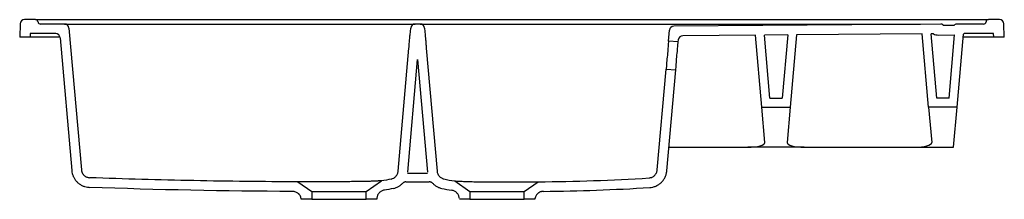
# Model space of a CAD drawing. Header units: millimetres. Extents: x 4988.84 to 4989.96, y 3039.89 to 3040.1.
import ezdxf

# ---------------------------------------------------------------- set-up
doc = ezdxf.new("R2010")
doc.units = ezdxf.units.MM
doc.layers.add('SANINDUSA', color=3, linetype='Continuous')

msp = doc.modelspace()

# ---------------------------------------------------------------- linework, layer by layer
at = {"layer": 'SANINDUSA'}
for p, q in [((4988.8529, 3040.097), (4988.8406, 3040.097)), ((4988.9458, 3040.097), (4989.8458, 3040.097)), ((4989.951, 3040.097), (4989.9386, 3040.097)), ((4988.8356, 3040.0921), (4988.8351, 3040.077)), ((4988.8862, 3040.092), (4988.8589, 3040.092)), ((4988.8862, 3040.092), (4988.9709, 3040.092)), ((4988.8912, 3040.0874), (4988.9053, 3039.9258)), ((4988.9709, 3040.092), (4989.2007, 3040.092)), ((4989.2007, 3040.092), (4989.2854, 3040.092)), ((4989.2797, 3040.0795), (4989.2804, 3040.0874)), ((4989.2912, 3040.092), (4989.2854, 3040.092)), ((4989.2912, 3040.092), (4989.3759, 3040.092)), ((4989.2962, 3040.0874), (4989.2969, 3040.0795)), ((4989.3759, 3040.092), (4989.4957, 3040.092)), ((4989.4957, 3040.092), (4989.5024, 3040.092)), ((4989.5024, 3040.092), (4989.7606, 3040.092)), ((4989.5741, 3040.0725), (4989.5752, 3040.085)), ((4989.8842, 3040.092), (4989.5801, 3040.0895)), ((4989.8877, 3040.0905), (4989.8983, 3040.0906)), ((4989.9327, 3040.092), (4989.9027, 3040.092)), ((4989.9565, 3040.077), (4989.9559, 3040.0921)), ((4988.8471, 3040.077), (4988.8351, 3040.077)), ((4988.8472, 3040.081), (4988.8471, 3040.077)), ((4988.881, 3040.077), (4988.8471, 3040.077)), ((4988.8761, 3040.081), (4988.8472, 3040.081)), ((4988.8811, 3040.0764), (4988.8944, 3039.9248)), ((4989.585, 3040.0715), (4989.5853, 3040.0741)), ((4989.6731, 3040.0793), (4989.5902, 3040.0786)), ((4989.6803, 3039.9973), (4989.6731, 3040.0793)), ((4989.7098, 3040.0796), (4989.6832, 3040.0794)), ((4989.6895, 3040.0073), (4989.6832, 3040.0794)), ((4989.7098, 3040.0796), (4989.7035, 3040.0073)), ((4989.7199, 3040.0797), (4989.7127, 3039.9973)), ((4989.863, 3040.0808), (4989.7199, 3040.0797)), ((4989.8703, 3039.9973), (4989.863, 3040.0808)), ((4989.8795, 3040.0073), (4989.873, 3040.0809)), ((4989.8757, 3040.0809), (4989.873, 3040.0809)), ((4989.8816, 3040.0794), (4989.8998, 3040.0796)), ((4989.8935, 3040.0073), (4989.8998, 3040.0796)), ((4989.9027, 3039.9973), (4989.9099, 3040.0805)), ((4989.9445, 3040.077), (4989.9096, 3040.077)), ((4989.9443, 3040.081), (4989.9109, 3040.081)), ((4989.9445, 3040.077), (4989.9443, 3040.081)), ((4989.9565, 3040.077), (4989.9445, 3040.077)), ((4989.2661, 3039.924), (4989.2784, 3040.0645)), ((4989.2982, 3040.0645), (4989.3105, 3039.9241)), ((4989.585, 3040.0715), (4989.5741, 3040.0725)), ((4989.277, 3039.9231), (4989.2883, 3040.0515)), ((4989.2883, 3040.0515), (4989.2995, 3039.9231)), ((4989.5612, 3039.9255), (4989.5713, 3040.0406)), ((4989.5713, 3040.0406), (4989.5822, 3040.0396)), ((4989.5722, 3039.9246), (4989.5822, 3040.0396)), ((4989.6895, 3040.0073), (4989.7035, 3040.0073)), ((4989.8935, 3040.0073), (4989.8795, 3040.0073)), ((4989.6803, 3039.9973), (4989.7127, 3039.9973)), ((4989.6838, 3039.957), (4989.6803, 3039.9973)), ((4989.7127, 3039.9973), (4989.7091, 3039.957)), ((4989.8703, 3039.9973), (4989.8738, 3039.957)), ((4989.9027, 3039.9973), (4989.8703, 3039.9973)), ((4989.8986, 3039.9515), (4989.9027, 3039.9973)), ((4989.5745, 3039.9515), (4989.6644, 3039.9515)), ((4989.7286, 3039.9515), (4989.6644, 3039.9515)), ((4989.7286, 3039.9515), (4989.8544, 3039.9515)), ((4989.8544, 3039.9515), (4989.8986, 3039.9515)), ((4989.2769, 3039.922), (4989.2996, 3039.922)), ((4989.152, 3039.912), (4989.1678, 3039.901)), ((4989.2298, 3039.901), (4989.2472, 3039.9131)), ((4989.275, 3039.912), (4989.3016, 3039.912)), ((4989.3305, 3039.9131), (4989.3478, 3039.901)), ((4989.4098, 3039.901), (4989.4256, 3039.912)), ((4989.1678, 3039.901), (4989.2298, 3039.901)), ((4989.1678, 3039.901), (4989.1678, 3039.892)), ((4989.2298, 3039.892), (4989.2298, 3039.901)), ((4989.3478, 3039.901), (4989.4098, 3039.901)), ((4989.3478, 3039.901), (4989.3478, 3039.892)), ((4989.4098, 3039.892), (4989.4098, 3039.901)), ((4989.1678, 3039.892), (4989.1558, 3039.892)), ((4989.1678, 3039.892), (4989.2298, 3039.892)), ((4989.2418, 3039.892), (4989.2298, 3039.892)), ((4989.2419, 3039.8935), (4989.2418, 3039.892)), ((4989.3478, 3039.892), (4989.3358, 3039.892)), ((4989.3478, 3039.892), (4989.4098, 3039.892)), ((4989.4218, 3039.892), (4989.4098, 3039.892))]:
    msp.add_line(p, q, dxfattribs=at)
at = {"layer": 'SANINDUSA', "flags": 128}
for points in [[(4989.2784, 3040.0645), (4989.2784, 3040.0646), (4989.2784, 3040.065), (4989.2785, 3040.0656), (4989.2785, 3040.0664), (4989.2786, 3040.0674), (4989.2787, 3040.0686), (4989.2788, 3040.0699), (4989.279, 3040.0713), (4989.2791, 3040.0727), (4989.2792, 3040.074), (4989.2793, 3040.0753), (4989.2794, 3040.0765), (4989.2795, 3040.0775), (4989.2796, 3040.0783), (4989.2796, 3040.079), (4989.2797, 3040.0793), (4989.2797, 3040.0795)], [(4989.2969, 3040.0795), (4989.2969, 3040.0793), (4989.2969, 3040.079), (4989.297, 3040.0783), (4989.297, 3040.0775), (4989.2971, 3040.0765), (4989.2972, 3040.0753), (4989.2973, 3040.074), (4989.2975, 3040.0727), (4989.2976, 3040.0713), (4989.2977, 3040.0699), (4989.2978, 3040.0686), (4989.2979, 3040.0674), (4989.298, 3040.0664), (4989.2981, 3040.0656), (4989.2981, 3040.065), (4989.2982, 3040.0646), (4989.2982, 3040.0645)], [(4989.5741, 3040.0725), (4989.5737, 3040.0687), (4989.5737, 3040.0681), (4989.5736, 3040.0672), (4989.5735, 3040.066), (4989.5734, 3040.0645), (4989.5732, 3040.0628), (4989.5731, 3040.0608), (4989.5729, 3040.0587), (4989.5727, 3040.0565), (4989.5725, 3040.0543), (4989.5723, 3040.0521), (4989.5721, 3040.05), (4989.5719, 3040.048), (4989.5718, 3040.0463), (4989.5717, 3040.0448), (4989.5713, 3040.0406)], [(4989.5822, 3040.0396), (4989.5826, 3040.0436), (4989.5827, 3040.0448), (4989.5828, 3040.0463), (4989.583, 3040.0481), (4989.5832, 3040.05), (4989.5833, 3040.0521), (4989.5835, 3040.0543), (4989.5837, 3040.0565), (4989.5839, 3040.0587), (4989.5841, 3040.0608), (4989.5843, 3040.0628), (4989.5844, 3040.0645), (4989.5846, 3040.0661), (4989.5847, 3040.0673), (4989.585, 3040.0715), (4989.585, 3040.0715), (4989.585, 3040.0715)]]:
    msp.add_lwpolyline(points, dxfattribs=at)
at = {"layer": 'SANINDUSA'}
for centre, radius, start, end in [((4988.8406, 3040.092), 0.005, 90, 178), ((4988.8529, 3040.094), 0.003, 9.5941, 90), ((4989.9386, 3040.094), 0.003, 90, 170.4059), ((4989.951, 3040.092), 0.005, 2, 90), ((4988.8589, 3040.095), 0.003, 189.5941, 270), ((4988.8862, 3040.087), 0.005, 5, 90), ((4989.2854, 3040.087), 0.005, 90, 175), ((4989.2912, 3040.087), 0.005, 5, 90), ((4989.5801, 3040.0845), 0.005, 90.4535, 175), ((4989.8842, 3040.089), 0.003, 44.9993, 90.4535), ((4989.8877, 3040.0925), 0.002, 224.9993, 270.5683), ((4989.8983, 3040.0936), 0.003, 270.5683, 304.0629), ((4989.9027, 3040.087), 0.005, 90, 124.0629), ((4989.9327, 3040.095), 0.003, 270, 350.4059), ((4988.8761, 3040.076), 0.005, 5, 90), ((4989.5902, 3040.0736), 0.005, 90.4535, 175), ((4989.8814, 3040.0914), 0.012, 241.4474, 270.5683), ((4989.9054, 3040.0917), 0.012, 292.1131, 296.934)]:
    msp.add_arc(centre, radius, start, end, dxfattribs=at)
for centre, major_axis, start_param, end_param in [((4989.6637, 3039.957), (0.0201, -0.0002), 4.746846, 6.310046), ((4989.7292, 3039.957), (0.0201, 0.0002), 3.114732, 4.677932), ((4989.8537, 3039.957), (0.0201, -0.0002), 4.746846, 6.310046)]:
    msp.add_ellipse(centre, major_axis=major_axis, ratio=0.276673, start_param=start_param, end_param=end_param, dxfattribs=at)
for points, knots in [([(4988.8529, 3040.097), (4988.8529, 3040.097), (4988.8531, 3040.097), (4988.8537, 3040.097), (4988.8541, 3040.097), (4988.8553, 3040.097), (4988.856, 3040.097), (4988.8574, 3040.097), (4988.8579, 3040.097), (4988.8589, 3040.097), (4988.8594, 3040.097), (4988.8612, 3040.097), (4988.8625, 3040.097), (4988.8653, 3040.097), (4988.8669, 3040.097), (4988.8694, 3040.097), (4988.8703, 3040.097), (4988.8721, 3040.097), (4988.873, 3040.097), (4988.8759, 3040.097), (4988.878, 3040.097), (4988.8813, 3040.097), (4988.8824, 3040.097), (4988.8846, 3040.097), (4988.8858, 3040.097), (4988.8893, 3040.097), (4988.8918, 3040.097), (4988.8968, 3040.097), (4988.8994, 3040.097), (4988.9048, 3040.097), (4988.9075, 3040.097), (4988.9117, 3040.097), (4988.9132, 3040.097), (4988.916, 3040.097), (4988.9175, 3040.097), (4988.9218, 3040.097), (4988.9248, 3040.097), (4988.9307, 3040.097), (4988.9337, 3040.097), (4988.9397, 3040.097), (4988.9427, 3040.097), (4988.9458, 3040.097)], [0, 0, 0, 0, 0.0625, 0.0625, 0.125, 0.125, 0.1875, 0.1875, 0.21875, 0.21875, 0.25, 0.25, 0.3125, 0.3125, 0.375, 0.375, 0.40625, 0.40625, 0.4375, 0.4375, 0.5, 0.5, 0.53125, 0.53125, 0.5625, 0.5625, 0.625, 0.625, 0.6875, 0.6875, 0.75, 0.75, 0.78125, 0.78125, 0.8125, 0.8125, 0.875, 0.875, 0.9375, 0.9375, 1, 1, 1, 1]), ([(4989.8458, 3040.097), (4989.8488, 3040.097), (4989.8519, 3040.097), (4989.8579, 3040.097), (4989.8609, 3040.097), (4989.8668, 3040.097), (4989.8698, 3040.097), (4989.8742, 3040.097), (4989.8756, 3040.097), (4989.8785, 3040.097), (4989.8799, 3040.097), (4989.8841, 3040.097), (4989.8869, 3040.097), (4989.8922, 3040.097), (4989.8948, 3040.097), (4989.8986, 3040.097), (4989.8998, 3040.097), (4989.9023, 3040.097), (4989.9035, 3040.097), (4989.907, 3040.097), (4989.9093, 3040.097), (4989.9126, 3040.097), (4989.9136, 3040.097), (4989.9157, 3040.097), (4989.9167, 3040.097), (4989.9196, 3040.097), (4989.9214, 3040.097), (4989.9247, 3040.097), (4989.9263, 3040.097), (4989.9291, 3040.097), (4989.9304, 3040.097), (4989.9322, 3040.097), (4989.9327, 3040.097), (4989.9337, 3040.097), (4989.9342, 3040.097), (4989.9355, 3040.097), (4989.9363, 3040.097), (4989.9374, 3040.097), (4989.9379, 3040.097), (4989.9385, 3040.097), (4989.9386, 3040.097), (4989.9386, 3040.097)], [0, 0, 0, 0, 0.0625, 0.0625, 0.125, 0.125, 0.1875, 0.1875, 0.21875, 0.21875, 0.25, 0.25, 0.3125, 0.3125, 0.375, 0.375, 0.40625, 0.40625, 0.4375, 0.4375, 0.5, 0.5, 0.53125, 0.53125, 0.5625, 0.5625, 0.625, 0.625, 0.6875, 0.6875, 0.75, 0.75, 0.78125, 0.78125, 0.8125, 0.8125, 0.875, 0.875, 0.9375, 0.9375, 1, 1, 1, 1]), ([(4989.7606, 3040.092), (4989.7659, 3040.092), (4989.7713, 3040.092), (4989.7766, 3040.092), (4989.7979, 3040.092), (4989.8193, 3040.092), (4989.8406, 3040.092), (4989.8421, 3040.092), (4989.8435, 3040.092), (4989.845, 3040.092), (4989.8503, 3040.092), (4989.8556, 3040.092), (4989.861, 3040.092)], [0, 0, 0, 0, 0.016, 0.016, 0.016, 0.08, 0.08, 0.08, 0.0843745, 0.0843745, 0.0843745, 0.1003745, 0.1003745, 0.1003745, 0.1003745]), ([(4988.8944, 3039.9248), (4988.8945, 3039.9236), (4988.8948, 3039.9213), (4988.8961, 3039.9179), (4988.8978, 3039.9148), (4988.9, 3039.9121), (4988.9027, 3039.9097), (4988.9057, 3039.9078), (4988.909, 3039.9065), (4988.912, 3039.9058), (4988.9138, 3039.9057), (4988.9145, 3039.9056)], [0, 0, 0, 0, 0.116601, 0.233202, 0.349803, 0.466404, 0.583005, 0.699607, 0.816208, 0.932809, 1, 1, 1, 1]), ([(4988.9053, 3039.9258), (4988.9054, 3039.9252), (4988.9055, 3039.9246), (4988.9057, 3039.9237), (4988.9058, 3039.9234), (4988.906, 3039.9228), (4988.9061, 3039.9226), (4988.9065, 3039.9217), (4988.9068, 3039.9212), (4988.9074, 3039.9205), (4988.9076, 3039.9203), (4988.908, 3039.9198), (4988.9082, 3039.9196), (4988.9088, 3039.919), (4988.9093, 3039.9186), (4988.9101, 3039.9181), (4988.9103, 3039.9179), (4988.9108, 3039.9177), (4988.9111, 3039.9175), (4988.912, 3039.9172), (4988.9125, 3039.917), (4988.9137, 3039.9167), (4988.9143, 3039.9167), (4988.9149, 3039.9166)], [0, 0, 0, 0, 0.125, 0.125, 0.1875, 0.1875, 0.25, 0.25, 0.375, 0.375, 0.4375, 0.4375, 0.5, 0.5, 0.625, 0.625, 0.6875, 0.6875, 0.75, 0.75, 0.875, 0.875, 1, 1, 1, 1]), ([(4989.152, 3039.912), (4989.1125, 3039.9121), (4989.073, 3039.9125), (4988.9939, 3039.9141), (4988.9544, 3039.9152), (4988.9149, 3039.9166)], [0, 0, 0, 0, 0.5, 0.5, 1, 1, 1, 1]), ([(4989.2583, 3039.9151), (4989.2594, 3039.9154), (4989.2603, 3039.9158), (4989.2615, 3039.9164), (4989.2617, 3039.9166), (4989.2621, 3039.9169), (4989.2623, 3039.917), (4989.2629, 3039.9176), (4989.2633, 3039.9179), (4989.2638, 3039.9185), (4989.264, 3039.9187), (4989.2643, 3039.9191), (4989.2645, 3039.9194), (4989.2649, 3039.92), (4989.2651, 3039.9205), (4989.2655, 3039.9215), (4989.2657, 3039.922), (4989.266, 3039.923), (4989.266, 3039.9235), (4989.2661, 3039.924)], [0, 0, 0, 0, 0.25, 0.25, 0.3125, 0.3125, 0.375, 0.375, 0.5, 0.5, 0.5625, 0.5625, 0.625, 0.625, 0.75, 0.75, 0.875, 0.875, 1, 1, 1, 1]), ([(4989.3105, 3039.9241), (4989.3106, 3039.923), (4989.3108, 3039.922), (4989.3113, 3039.9208), (4989.3115, 3039.9205), (4989.3117, 3039.9201), (4989.3118, 3039.9198), (4989.3122, 3039.9192), (4989.3126, 3039.9188), (4989.3131, 3039.9182), (4989.3133, 3039.918), (4989.3136, 3039.9176), (4989.3138, 3039.9174), (4989.3145, 3039.9169), (4989.3149, 3039.9166), (4989.3158, 3039.9161), (4989.3163, 3039.9158), (4989.3173, 3039.9154), (4989.3178, 3039.9153), (4989.3183, 3039.9152)], [0, 0, 0, 0, 0.25, 0.25, 0.3125, 0.3125, 0.375, 0.375, 0.5, 0.5, 0.5625, 0.5625, 0.625, 0.625, 0.75, 0.75, 0.875, 0.875, 1, 1, 1, 1]), ([(4989.4256, 3039.912), (4989.4466, 3039.9122), (4989.4677, 3039.9126), (4989.5098, 3039.9141), (4989.5309, 3039.9151), (4989.5519, 3039.9164)], [0, 0, 0, 0, 0.5, 0.5, 1, 1, 1, 1]), ([(4989.5519, 3039.9164), (4989.5525, 3039.9165), (4989.5531, 3039.9165), (4989.5539, 3039.9168), (4989.5542, 3039.9168), (4989.5548, 3039.917), (4989.555, 3039.9171), (4989.5559, 3039.9175), (4989.5564, 3039.9178), (4989.5571, 3039.9183), (4989.5573, 3039.9185), (4989.5578, 3039.9188), (4989.558, 3039.919), (4989.5587, 3039.9197), (4989.559, 3039.9201), (4989.5596, 3039.9208), (4989.5597, 3039.9211), (4989.56, 3039.9216), (4989.5602, 3039.9218), (4989.5605, 3039.9226), (4989.5607, 3039.9232), (4989.5611, 3039.9243), (4989.5612, 3039.9249), (4989.5612, 3039.9255)], [0, 0, 0, 0, 0.125, 0.125, 0.1875, 0.1875, 0.25, 0.25, 0.375, 0.375, 0.4375, 0.4375, 0.5, 0.5, 0.625, 0.625, 0.6875, 0.6875, 0.75, 0.75, 0.875, 0.875, 1, 1, 1, 1]), ([(4989.5526, 3039.9054), (4989.5538, 3039.9055), (4989.555, 3039.9057), (4989.5568, 3039.9061), (4989.5574, 3039.9063), (4989.5586, 3039.9067), (4989.5592, 3039.9069), (4989.5609, 3039.9077), (4989.562, 3039.9083), (4989.5635, 3039.9094), (4989.564, 3039.9097), (4989.565, 3039.9105), (4989.5655, 3039.9109), (4989.5668, 3039.9122), (4989.5676, 3039.9132), (4989.5687, 3039.9147), (4989.569, 3039.9152), (4989.5697, 3039.9163), (4989.57, 3039.9168), (4989.5708, 3039.9185), (4989.5712, 3039.9197), (4989.5717, 3039.9215), (4989.5718, 3039.9221), (4989.572, 3039.9233), (4989.5721, 3039.9239), (4989.5722, 3039.9246)], [0, 0, 0, 0, 0.125, 0.125, 0.1875, 0.1875, 0.25, 0.25, 0.375, 0.375, 0.4375, 0.4375, 0.5, 0.5, 0.625, 0.625, 0.6875, 0.6875, 0.75, 0.75, 0.875, 0.875, 0.9375, 0.9375, 1, 1, 1, 1]), ([(4989.2472, 3039.9131), (4989.2472, 3039.9131), (4989.2471, 3039.9131), (4989.2468, 3039.9131), (4989.2467, 3039.9131), (4989.2465, 3039.9131), (4989.2463, 3039.9131), (4989.2455, 3039.913), (4989.2445, 3039.9129), (4989.243, 3039.9129), (4989.2427, 3039.9128), (4989.242, 3039.9128), (4989.2416, 3039.9128), (4989.2405, 3039.9127), (4989.2396, 3039.9127), (4989.2379, 3039.9126), (4989.2369, 3039.9126), (4989.2355, 3039.9126), (4989.2349, 3039.9125), (4989.2339, 3039.9125), (4989.2333, 3039.9125), (4989.2306, 3039.9124), (4989.2282, 3039.9124), (4989.2243, 3039.9123), (4989.223, 3039.9123), (4989.221, 3039.9123), (4989.2203, 3039.9123), (4989.2189, 3039.9122), (4989.2182, 3039.9122), (4989.2146, 3039.9122), (4989.2117, 3039.9121), (4989.2079, 3039.9121), (4989.2071, 3039.9121), (4989.2056, 3039.9121), (4989.2048, 3039.9121), (4989.2025, 3039.912), (4989.201, 3039.912), (4989.1963, 3039.912), (4989.1933, 3039.912), (4989.1895, 3039.9119), (4989.1887, 3039.9119), (4989.1872, 3039.9119), (4989.1865, 3039.9119), (4989.1843, 3039.9119), (4989.1814, 3039.9119), (4989.1786, 3039.9119), (4989.1765, 3039.9119), (4989.1759, 3039.9119), (4989.1745, 3039.9119), (4989.1739, 3039.9119), (4989.1706, 3039.9119), (4989.1682, 3039.9119), (4989.1649, 3039.9119), (4989.1639, 3039.9119), (4989.1624, 3039.9119), (4989.1619, 3039.9119), (4989.161, 3039.9119), (4989.1605, 3039.9119), (4989.1584, 3039.912), (4989.1569, 3039.912), (4989.1554, 3039.912), (4989.1551, 3039.912), (4989.1546, 3039.912), (4989.1543, 3039.912), (4989.1536, 3039.912), (4989.1533, 3039.912), (4989.1524, 3039.912), (4989.152, 3039.912), (4989.152, 3039.912)], [0, 0, 0, 0, 0.03125, 0.03125, 0.046875, 0.046875, 0.0625, 0.0625, 0.125, 0.125, 0.140625, 0.140625, 0.15625, 0.15625, 0.1875, 0.1875, 0.21875, 0.21875, 0.234375, 0.234375, 0.25, 0.25, 0.3125, 0.3125, 0.34375, 0.34375, 0.359375, 0.359375, 0.375, 0.375, 0.4375, 0.4375, 0.453125, 0.453125, 0.46875, 0.46875, 0.5, 0.5, 0.5625, 0.5625, 0.578125, 0.578125, 0.59375, 0.59375, 0.625, 0.65625, 0.65625, 0.671875, 0.671875, 0.6875, 0.6875, 0.75, 0.75, 0.78125, 0.78125, 0.796875, 0.796875, 0.8125, 0.8125, 0.875, 0.875, 0.890625, 0.890625, 0.90625, 0.90625, 0.9375, 0.9375, 1, 1, 1, 1]), ([(4989.2607, 3039.9044), (4989.2618, 3039.9046), (4989.2627, 3039.9049), (4989.2647, 3039.9057), (4989.2656, 3039.9061), (4989.2669, 3039.9069), (4989.2674, 3039.9072), (4989.2682, 3039.9077), (4989.2686, 3039.908), (4989.2699, 3039.909), (4989.2706, 3039.9097), (4989.2713, 3039.9104)], [0, 0, 0, 0, 0.25, 0.25, 0.5, 0.5, 0.625, 0.625, 0.75, 0.75, 1, 1, 1, 1]), ([(4989.275, 3039.912), (4989.2746, 3039.912), (4989.2743, 3039.9119), (4989.2736, 3039.9118), (4989.2733, 3039.9117), (4989.2727, 3039.9114), (4989.2724, 3039.9113), (4989.2718, 3039.9109), (4989.2716, 3039.9107), (4989.2713, 3039.9104)], [0, 0, 0, 0, 0.25, 0.25, 0.5, 0.5, 0.75, 0.75, 1, 1, 1, 1]), ([(4989.3053, 3039.9104), (4989.305, 3039.9107), (4989.3048, 3039.9109), (4989.3042, 3039.9113), (4989.3039, 3039.9114), (4989.3033, 3039.9117), (4989.303, 3039.9118), (4989.3023, 3039.9119), (4989.302, 3039.912), (4989.3016, 3039.912)], [0, 0, 0, 0, 0.25, 0.25, 0.5, 0.5, 0.75, 0.75, 1, 1, 1, 1]), ([(4989.3053, 3039.9104), (4989.306, 3039.9097), (4989.3067, 3039.909), (4989.3084, 3039.9077), (4989.3092, 3039.9072), (4989.3106, 3039.9064), (4989.311, 3039.9062), (4989.312, 3039.9057), (4989.3125, 3039.9055), (4989.3139, 3039.905), (4989.3149, 3039.9047), (4989.3159, 3039.9044)], [0, 0, 0, 0, 0.25, 0.25, 0.5, 0.5, 0.625, 0.625, 0.75, 0.75, 1, 1, 1, 1]), ([(4989.3305, 3039.9131), (4989.3305, 3039.9131), (4989.3306, 3039.9131), (4989.3308, 3039.913), (4989.331, 3039.913), (4989.3312, 3039.913), (4989.3314, 3039.913), (4989.3322, 3039.9129), (4989.3332, 3039.9128), (4989.3351, 3039.9127), (4989.3358, 3039.9127), (4989.3373, 3039.9126), (4989.3381, 3039.9126), (4989.3399, 3039.9125), (4989.3408, 3039.9125), (4989.3423, 3039.9124), (4989.3428, 3039.9124), (4989.3439, 3039.9124), (4989.3445, 3039.9123), (4989.3472, 3039.9123), (4989.3496, 3039.9122), (4989.3535, 3039.9121), (4989.3548, 3039.9121), (4989.3569, 3039.9121), (4989.3575, 3039.9121), (4989.359, 3039.9121), (4989.3597, 3039.9121), (4989.3632, 3039.9121), (4989.3662, 3039.912), (4989.3707, 3039.912), (4989.3722, 3039.912), (4989.3753, 3039.912), (4989.3768, 3039.912), (4989.3814, 3039.912), (4989.3845, 3039.912), (4989.3883, 3039.912), (4989.389, 3039.912), (4989.3906, 3039.912), (4989.3913, 3039.912), (4989.3935, 3039.912), (4989.395, 3039.912), (4989.3992, 3039.912), (4989.402, 3039.9121), (4989.4072, 3039.9121), (4989.4096, 3039.9121), (4989.4128, 3039.9121), (4989.4139, 3039.9121), (4989.4153, 3039.9121), (4989.4158, 3039.9121), (4989.4167, 3039.912), (4989.4172, 3039.912), (4989.4193, 3039.912), (4989.4208, 3039.912), (4989.4223, 3039.912), (4989.4225, 3039.912), (4989.4231, 3039.912), (4989.4233, 3039.912), (4989.424, 3039.912), (4989.4244, 3039.912), (4989.4253, 3039.912), (4989.4256, 3039.912), (4989.4256, 3039.912)], [0, 0, 0, 0, 0.03125, 0.03125, 0.046875, 0.046875, 0.0625, 0.0625, 0.125, 0.125, 0.15625, 0.15625, 0.1875, 0.1875, 0.21875, 0.21875, 0.234375, 0.234375, 0.25, 0.25, 0.3125, 0.3125, 0.34375, 0.34375, 0.359375, 0.359375, 0.375, 0.375, 0.4375, 0.4375, 0.46875, 0.46875, 0.5, 0.5, 0.5625, 0.5625, 0.578125, 0.578125, 0.59375, 0.59375, 0.625, 0.625, 0.6875, 0.6875, 0.75, 0.75, 0.78125, 0.78125, 0.796875, 0.796875, 0.8125, 0.8125, 0.875, 0.875, 0.890625, 0.890625, 0.90625, 0.90625, 0.9375, 0.9375, 1, 1, 1, 1]), ([(4989.4316, 3039.9011), (4989.4518, 3039.9013), (4989.472, 3039.9017), (4989.5123, 3039.9032), (4989.5324, 3039.9042), (4989.5526, 3039.9054)], [0, 0, 0, 0, 0.5, 0.5, 1, 1, 1, 1]), ([(4989.1558, 3039.892), (4989.1557, 3039.8926), (4989.1556, 3039.8932), (4989.1554, 3039.8941), (4989.1553, 3039.8944), (4989.155, 3039.8949), (4989.1549, 3039.8952), (4989.1545, 3039.896), (4989.1542, 3039.8966), (4989.1536, 3039.8973), (4989.1534, 3039.8975), (4989.153, 3039.898), (4989.1528, 3039.8982), (4989.1521, 3039.8988), (4989.1516, 3039.8992), (4989.1506, 3039.8998), (4989.15, 3039.9001), (4989.1489, 3039.9005), (4989.1483, 3039.9007), (4989.1474, 3039.9009), (4989.1471, 3039.9009), (4989.1465, 3039.901), (4989.1462, 3039.901), (4989.1459, 3039.901)], [0, 0, 0, 0, 0.125, 0.125, 0.1875, 0.1875, 0.25, 0.25, 0.375, 0.375, 0.4375, 0.4375, 0.5, 0.5, 0.625, 0.625, 0.75, 0.75, 0.875, 0.875, 0.9375, 0.9375, 1, 1, 1, 1]), ([(4989.2504, 3039.9025), (4989.2493, 3039.9023), (4989.2482, 3039.902), (4989.2467, 3039.9012), (4989.2463, 3039.9009), (4989.2454, 3039.9002), (4989.245, 3039.8999), (4989.2442, 3039.899), (4989.2439, 3039.8986), (4989.2432, 3039.8977), (4989.243, 3039.8972), (4989.2425, 3039.8962), (4989.2423, 3039.8956), (4989.2421, 3039.8946), (4989.242, 3039.894), (4989.2419, 3039.8935)], [0, 0, 0, 0, 0.25, 0.25, 0.375, 0.375, 0.5, 0.5, 0.625, 0.625, 0.75, 0.75, 0.875, 0.875, 1, 1, 1, 1]), ([(4989.3357, 3039.8934), (4989.3356, 3039.894), (4989.3354, 3039.8951), (4989.335, 3039.8961), (4989.3343, 3039.8977), (4989.3337, 3039.8986), (4989.3326, 3039.8998), (4989.3321, 3039.9002), (4989.3313, 3039.9009), (4989.3308, 3039.9011), (4989.3298, 3039.9017), (4989.3293, 3039.9019), (4989.3282, 3039.9022), (4989.3277, 3039.9023), (4989.3271, 3039.9024)], [0, 0, 0, 0, 0.125, 0.25, 0.25, 0.5, 0.5, 0.625, 0.625, 0.75, 0.75, 0.875, 0.875, 1, 1, 1, 1]), ([(4989.4316, 3039.9011), (4989.431, 3039.9011), (4989.4304, 3039.901), (4989.4295, 3039.9008), (4989.4292, 3039.9008), (4989.4286, 3039.9006), (4989.4283, 3039.9005), (4989.4275, 3039.9001), (4989.4269, 3039.8999), (4989.4262, 3039.8994), (4989.4259, 3039.8992), (4989.4254, 3039.8988), (4989.4252, 3039.8986), (4989.4245, 3039.898), (4989.4241, 3039.8976), (4989.4234, 3039.8966), (4989.423, 3039.896), (4989.4225, 3039.8949), (4989.4223, 3039.8944), (4989.422, 3039.8935), (4989.422, 3039.8932), (4989.4218, 3039.8926), (4989.4218, 3039.8923), (4989.4218, 3039.892)], [0, 0, 0, 0, 0.125, 0.125, 0.1875, 0.1875, 0.25, 0.25, 0.375, 0.375, 0.4375, 0.4375, 0.5, 0.5, 0.625, 0.625, 0.75, 0.75, 0.875, 0.875, 0.9375, 0.9375, 1, 1, 1, 1])]:
    msp.add_open_spline(points, degree=3, knots=knots, dxfattribs=at)
for points in [[(4989.1459, 3039.901), (4989.0687, 3039.9013), (4988.9916, 3039.9028), (4988.9145, 3039.9056)], [(4989.2583, 3039.9151), (4989.2546, 3039.9143), (4989.2509, 3039.9136), (4989.2472, 3039.9131)], [(4989.3183, 3039.9152), (4989.3223, 3039.9143), (4989.3264, 3039.9136), (4989.3305, 3039.9131)], [(4989.2607, 3039.9044), (4989.2573, 3039.9036), (4989.2539, 3039.903), (4989.2504, 3039.9025)], [(4989.3159, 3039.9044), (4989.3196, 3039.9036), (4989.3234, 3039.9029), (4989.3271, 3039.9024)]]:
    msp.add_open_spline(points, degree=3, dxfattribs=at)

doc.saveas('drawing.dxf')
